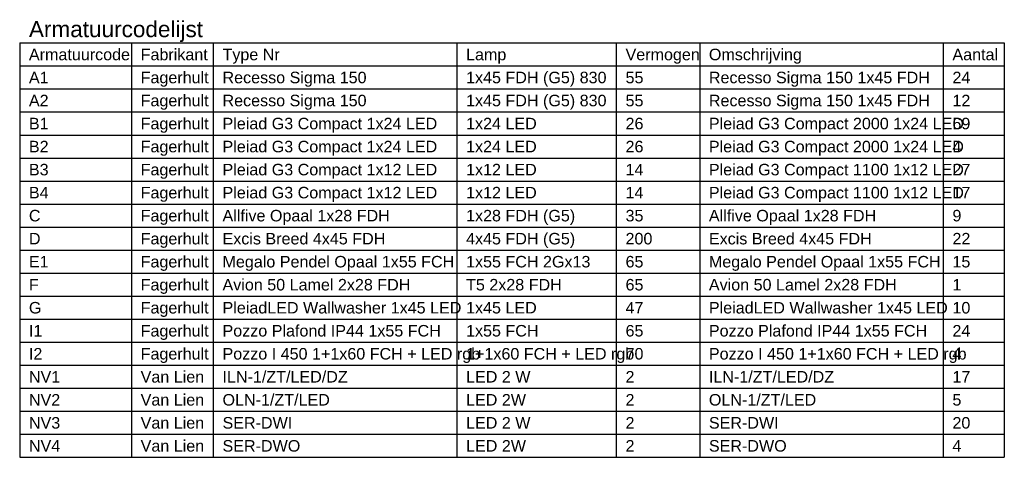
# Model space of a CAD drawing. Header units: millimetres. Extents: x -197899 to 120983, y -4228 to 45370.
# Tile 194 of 200: x 80282 to 90963, y 21211 to 25963. Entities that reach past the tile are written whole.
import ezdxf

# ---------------------------------------------------------------- set-up
doc = ezdxf.new("R2010")
doc.units = ezdxf.units.MM
doc.layers.add('BL$9----', color=1, linetype='Continuous')
doc.styles.get("Standard").update_dxf_attribs({"font": 'arial.ttf'})

# ---------------------------------------------------------------- blocks, each defined once
blk = doc.blocks.new('*U410')
at = {"layer": 'BL$9----', "color": 3}
for p, q in [((0, 0), (213.61, 0)), ((0, 0), (0, -90)), ((24.25, 0), (24.25, -90)), ((42, 0), (42, -90)), ((94.84, 0), (94.84, -90)), ((129.43, 0), (129.43, -90)), ((147.52, 0), (147.52, -90)), ((200.36, 0), (200.36, -90)), ((213.61, 0), (213.61, -90)), ((213.61, 0), (213.61, -90)), ((0, -5), (213.61, -5)), ((0, -10), (213.61, -10)), ((0, -15), (213.61, -15)), ((0, -20), (213.61, -20)), ((0, -25), (213.61, -25)), ((0, -30), (213.61, -30)), ((0, -35), (213.61, -35)), ((0, -40), (213.61, -40)), ((0, -45), (213.61, -45)), ((0, -50), (213.61, -50)), ((0, -55), (213.61, -55)), ((0, -60), (213.61, -60)), ((0, -65), (213.61, -65)), ((0, -70), (213.61, -70)), ((0, -75), (213.61, -75)), ((0, -80), (213.61, -80)), ((0, -85), (213.61, -85)), ((0, -90), (213.61, -90))]:
    blk.add_line(p, q, dxfattribs=at)
at = {"layer": 'BL$9----', "color": 2}
blk.add_attdef('TITLE', (2, 1.25), '', height=3.5, dxfattribs=at)
blk = doc.blocks.new('*U409')
at = {"layer": 'BL$9----', "color": 2}
for tag, p in [('dtocode_0', (2, 1.25)), ('dtocode_1', (2, 1.25)), ('dtocode_2', (2, 1.25)), ('dtocode_3', (2, 1.25)), ('dtocode_4', (2, 1.25)), ('dtomanufacturer_0', (26.25, 1.25)), ('dtomanufacturer_1', (26.25, 1.25)), ('dtomanufacturer_2', (26.25, 1.25)), ('dtomanufacturer_3', (26.25, 1.25)), ('dtomanufacturer_4', (26.25, 1.25)), ('dtotypenumber_0', (44, 1.25)), ('dtotypenumber_1', (44, 1.25)), ('dtotypenumber_2', (44, 1.25)), ('dtotypenumber_3', (44, 1.25)), ('dtotypenumber_4', (44, 1.25)), ('dtolamp_0', (96.84, 1.25)), ('dtolamp_1', (96.84, 1.25)), ('dtolamp_2', (96.84, 1.25)), ('dtolamp_3', (96.84, 1.25)), ('dtolamp_4', (96.84, 1.25)), ('dtopower_0', (131.43, 1.25)), ('dtopower_1', (131.43, 1.25)), ('dtopower_2', (131.43, 1.25)), ('dtopower_3', (131.43, 1.25)), ('dtopower_4', (131.43, 1.25)), ('dtodescr_0', (149.52, 1.25)), ('dtodescr_1', (149.52, 1.25)), ('dtodescr_2', (149.52, 1.25)), ('dtodescr_3', (149.52, 1.25)), ('dtodescr_4', (149.52, 1.25)), ('count_0', (202.36, 1.25)), ('count_2', (202.36, 1.25)), ('count_3', (202.36, 1.25)), ('count_1', (202.36, 1.25)), ('count_4', (202.36, 1.25))]:
    blk.add_attdef(tag, p, '', height=2.5, dxfattribs=at)

msp = doc.modelspace()

# ---------------------------------------------------------------- block references
at = {"layer": 'BL$9----', "xscale": 50, "yscale": 50, "zscale": 50}
msp.add_blockref('*U410', (80282, 25711), dxfattribs=at).add_auto_attribs({'TITLE': 'Armatuurcodelijst'})
at = {"layer": 'BL$9----'}
ref = msp.add_blockref('*U409', (80382, 25523), dxfattribs=dict(at, xscale=50, yscale=50, zscale=50))
ref.add_attrib('dtocode_0', 'Armatuurcode', (80382, 25523), dxfattribs={"color": 2, "height": 125})
ref.add_attrib('dtomanufacturer_0', 'Fabrikant', (81594, 25523), dxfattribs={"color": 2, "height": 125})
ref.add_attrib('dtotypenumber_0', 'Type Nr', (82482, 25523), dxfattribs={"color": 2, "height": 125})
ref.add_attrib('dtolamp_0', 'Lamp', (85124, 25523), dxfattribs={"color": 2, "height": 125})
ref.add_attrib('dtopower_0', 'Vermogen', (86854, 25523), dxfattribs={"color": 2, "height": 125})
ref.add_attrib('dtodescr_0', 'Omschrijving', (87758, 25523), dxfattribs={"color": 2, "height": 125})
ref.add_attrib('count_0', 'Aantal', (90400, 25523), dxfattribs={"color": 2, "height": 125})
ref = msp.add_blockref('*U409', (80382, 25273), dxfattribs=dict(at, xscale=50, yscale=50, zscale=50))
ref.add_attrib('dtocode_0', 'A1', (80382, 25273), dxfattribs={"color": 1, "height": 125})
ref.add_attrib('dtomanufacturer_0', 'Fagerhult', (81594, 25273), dxfattribs={"color": 1, "height": 125})
ref.add_attrib('dtotypenumber_0', 'Recesso Sigma 150', (82482, 25273), dxfattribs={"color": 1, "height": 125})
ref.add_attrib('dtolamp_0', '1x45 FDH (G5) 830', (85124, 25273), dxfattribs={"color": 1, "height": 125})
ref.add_attrib('dtopower_0', '55', (86854, 25273), dxfattribs={"color": 1, "height": 125})
ref.add_attrib('dtodescr_0', 'Recesso Sigma 150 1x45 FDH', (87758, 25273), dxfattribs={"color": 1, "height": 125})
ref.add_attrib('count_0', '24', (90400, 25273), dxfattribs={"color": 1, "height": 125})
ref = msp.add_blockref('*U409', (91063, 25023), dxfattribs=dict(at, xscale=50, yscale=50, zscale=50))
ref.add_attrib('dtocode_0', 'A2', (80382, 25023), dxfattribs={"color": 1, "height": 125})
ref.add_attrib('dtomanufacturer_0', 'Fagerhult', (81594, 25023), dxfattribs={"color": 1, "height": 125})
ref.add_attrib('dtotypenumber_0', 'Recesso Sigma 150', (82482, 25023), dxfattribs={"color": 1, "height": 125})
ref.add_attrib('dtolamp_0', '1x45 FDH (G5) 830', (85124, 25023), dxfattribs={"color": 1, "height": 125})
ref.add_attrib('dtopower_0', '55', (86854, 25023), dxfattribs={"color": 1, "height": 125})
ref.add_attrib('dtodescr_0', 'Recesso Sigma 150 1x45 FDH', (87758, 25023), dxfattribs={"color": 1, "height": 125})
ref.add_attrib('count_0', '12', (90400, 25023), dxfattribs={"color": 1, "height": 125})
ref = msp.add_blockref('*U409', (91063, 24773), dxfattribs=dict(at, xscale=50, yscale=50, zscale=50))
ref.add_attrib('dtocode_0', 'B1', (80382, 24773), dxfattribs={"color": 1, "height": 125})
ref.add_attrib('dtomanufacturer_0', 'Fagerhult', (81594, 24773), dxfattribs={"color": 1, "height": 125})
ref.add_attrib('dtotypenumber_0', 'Pleiad G3 Compact 1x24 LED', (82482, 24773), dxfattribs={"color": 1, "height": 125})
ref.add_attrib('dtolamp_0', '1x24 LED', (85124, 24773), dxfattribs={"color": 1, "height": 125})
ref.add_attrib('dtopower_0', '26', (86854, 24773), dxfattribs={"color": 1, "height": 125})
ref.add_attrib('dtodescr_0', 'Pleiad G3 Compact 2000 1x24 LED', (87758, 24773), dxfattribs={"color": 1, "height": 125})
ref.add_attrib('count_0', '69', (90400, 24773), dxfattribs={"color": 1, "height": 125})
ref = msp.add_blockref('*U409', (91063, 24523), dxfattribs=dict(at, xscale=50, yscale=50, zscale=50))
ref.add_attrib('dtocode_0', 'B2', (80382, 24523), dxfattribs={"color": 1, "height": 125})
ref.add_attrib('dtomanufacturer_0', 'Fagerhult', (81594, 24523), dxfattribs={"color": 1, "height": 125})
ref.add_attrib('dtotypenumber_0', 'Pleiad G3 Compact 1x24 LED', (82482, 24523), dxfattribs={"color": 1, "height": 125})
ref.add_attrib('dtolamp_0', '1x24 LED', (85124, 24523), dxfattribs={"color": 1, "height": 125})
ref.add_attrib('dtopower_0', '26', (86854, 24523), dxfattribs={"color": 1, "height": 125})
ref.add_attrib('dtodescr_0', 'Pleiad G3 Compact 2000 1x24 LED', (87758, 24523), dxfattribs={"color": 1, "height": 125})
ref.add_attrib('count_0', '4', (90400, 24523), dxfattribs={"color": 1, "height": 125})
ref = msp.add_blockref('*U409', (91063, 24273), dxfattribs=dict(at, xscale=50, yscale=50, zscale=50))
ref.add_attrib('dtocode_0', 'B3', (80382, 24273), dxfattribs={"color": 1, "height": 125})
ref.add_attrib('dtomanufacturer_0', 'Fagerhult', (81594, 24273), dxfattribs={"color": 1, "height": 125})
ref.add_attrib('dtotypenumber_0', 'Pleiad G3 Compact 1x12 LED', (82482, 24273), dxfattribs={"color": 1, "height": 125})
ref.add_attrib('dtolamp_0', '1x12 LED', (85124, 24273), dxfattribs={"color": 1, "height": 125})
ref.add_attrib('dtopower_0', '14', (86854, 24273), dxfattribs={"color": 1, "height": 125})
ref.add_attrib('dtodescr_0', 'Pleiad G3 Compact 1100 1x12 LED', (87758, 24273), dxfattribs={"color": 1, "height": 125})
ref.add_attrib('count_0', '27', (90400, 24273), dxfattribs={"color": 1, "height": 125})
ref = msp.add_blockref('*U409', (91063, 24023), dxfattribs=dict(at, xscale=50, yscale=50, zscale=50))
ref.add_attrib('dtocode_0', 'B4', (80382, 24023), dxfattribs={"color": 1, "height": 125})
ref.add_attrib('dtomanufacturer_0', 'Fagerhult', (81594, 24023), dxfattribs={"color": 1, "height": 125})
ref.add_attrib('dtotypenumber_0', 'Pleiad G3 Compact 1x12 LED', (82482, 24023), dxfattribs={"color": 1, "height": 125})
ref.add_attrib('dtolamp_0', '1x12 LED', (85124, 24023), dxfattribs={"color": 1, "height": 125})
ref.add_attrib('dtopower_0', '14', (86854, 24023), dxfattribs={"color": 1, "height": 125})
ref.add_attrib('dtodescr_0', 'Pleiad G3 Compact 1100 1x12 LED', (87758, 24023), dxfattribs={"color": 1, "height": 125})
ref.add_attrib('count_0', '17', (90400, 24023), dxfattribs={"color": 1, "height": 125})
ref = msp.add_blockref('*U409', (91063, 23773), dxfattribs=dict(at, xscale=50, yscale=50, zscale=50))
ref.add_attrib('dtocode_0', 'C', (80382, 23773), dxfattribs={"color": 1, "height": 125})
ref.add_attrib('dtomanufacturer_0', 'Fagerhult', (81594, 23773), dxfattribs={"color": 1, "height": 125})
ref.add_attrib('dtotypenumber_0', 'Allfive Opaal 1x28 FDH', (82482, 23773), dxfattribs={"color": 1, "height": 125})
ref.add_attrib('dtolamp_0', '1x28 FDH (G5)', (85124, 23773), dxfattribs={"color": 1, "height": 125})
ref.add_attrib('dtopower_0', '35', (86854, 23773), dxfattribs={"color": 1, "height": 125})
ref.add_attrib('dtodescr_0', 'Allfive Opaal 1x28 FDH', (87758, 23773), dxfattribs={"color": 1, "height": 125})
ref.add_attrib('count_0', '9', (90400, 23773), dxfattribs={"color": 1, "height": 125})
ref = msp.add_blockref('*U409', (91063, 23523), dxfattribs=dict(at, xscale=50, yscale=50, zscale=50))
ref.add_attrib('dtocode_0', 'D', (80382, 23523), dxfattribs={"color": 1, "height": 125})
ref.add_attrib('dtomanufacturer_0', 'Fagerhult', (81594, 23523), dxfattribs={"color": 1, "height": 125})
ref.add_attrib('dtotypenumber_0', 'Excis Breed 4x45 FDH', (82482, 23523), dxfattribs={"color": 1, "height": 125})
ref.add_attrib('dtolamp_0', '4x45 FDH (G5)', (85124, 23523), dxfattribs={"color": 1, "height": 125})
ref.add_attrib('dtopower_0', '200', (86854, 23523), dxfattribs={"color": 1, "height": 125})
ref.add_attrib('dtodescr_0', 'Excis Breed 4x45 FDH', (87758, 23523), dxfattribs={"color": 1, "height": 125})
ref.add_attrib('count_0', '22', (90400, 23523), dxfattribs={"color": 1, "height": 125})
ref = msp.add_blockref('*U409', (91063, 23273), dxfattribs=dict(at, xscale=50, yscale=50, zscale=50))
ref.add_attrib('dtocode_0', 'E1', (80382, 23273), dxfattribs={"color": 1, "height": 125})
ref.add_attrib('dtomanufacturer_0', 'Fagerhult', (81594, 23273), dxfattribs={"color": 1, "height": 125})
ref.add_attrib('dtotypenumber_0', 'Megalo Pendel Opaal 1x55 FCH', (82482, 23273), dxfattribs={"color": 1, "height": 125})
ref.add_attrib('dtolamp_0', '1x55 FCH 2Gx13', (85124, 23273), dxfattribs={"color": 1, "height": 125})
ref.add_attrib('dtopower_0', '65', (86854, 23273), dxfattribs={"color": 1, "height": 125})
ref.add_attrib('dtodescr_0', 'Megalo Pendel Opaal 1x55 FCH', (87758, 23273), dxfattribs={"color": 1, "height": 125})
ref.add_attrib('count_0', '15', (90400, 23273), dxfattribs={"color": 1, "height": 125})
ref = msp.add_blockref('*U409', (91063, 23023), dxfattribs=dict(at, xscale=50, yscale=50, zscale=50))
ref.add_attrib('dtocode_0', 'F', (80382, 23023), dxfattribs={"color": 1, "height": 125})
ref.add_attrib('dtomanufacturer_0', 'Fagerhult', (81594, 23023), dxfattribs={"color": 1, "height": 125})
ref.add_attrib('dtotypenumber_0', 'Avion 50 Lamel 2x28 FDH', (82482, 23023), dxfattribs={"color": 1, "height": 125})
ref.add_attrib('dtolamp_0', 'T5 2x28 FDH', (85124, 23023), dxfattribs={"color": 1, "height": 125})
ref.add_attrib('dtopower_0', '65', (86854, 23023), dxfattribs={"color": 1, "height": 125})
ref.add_attrib('dtodescr_0', 'Avion 50 Lamel 2x28 FDH', (87758, 23023), dxfattribs={"color": 1, "height": 125})
ref.add_attrib('count_0', '1', (90400, 23023), dxfattribs={"color": 1, "height": 125})
ref = msp.add_blockref('*U409', (91063, 22773), dxfattribs=dict(at, xscale=50, yscale=50, zscale=50))
ref.add_attrib('dtocode_0', 'G', (80382, 22773), dxfattribs={"color": 1, "height": 125})
ref.add_attrib('dtomanufacturer_0', 'Fagerhult', (81594, 22773), dxfattribs={"color": 1, "height": 125})
ref.add_attrib('dtotypenumber_0', 'PleiadLED Wallwasher 1x45 LED', (82482, 22773), dxfattribs={"color": 1, "height": 125})
ref.add_attrib('dtolamp_0', '1x45 LED', (85124, 22773), dxfattribs={"color": 1, "height": 125})
ref.add_attrib('dtopower_0', '47', (86854, 22773), dxfattribs={"color": 1, "height": 125})
ref.add_attrib('dtodescr_0', 'PleiadLED Wallwasher 1x45 LED', (87758, 22773), dxfattribs={"color": 1, "height": 125})
ref.add_attrib('count_0', '10', (90400, 22773), dxfattribs={"color": 1, "height": 125})
ref = msp.add_blockref('*U409', (91063, 22523), dxfattribs=dict(at, xscale=50, yscale=50, zscale=50))
ref.add_attrib('dtocode_0', 'I1', (80382, 22523), dxfattribs={"color": 1, "height": 125})
ref.add_attrib('dtomanufacturer_0', 'Fagerhult', (81594, 22523), dxfattribs={"color": 1, "height": 125})
ref.add_attrib('dtotypenumber_0', 'Pozzo Plafond IP44 1x55 FCH', (82482, 22523), dxfattribs={"color": 1, "height": 125})
ref.add_attrib('dtolamp_0', '1x55 FCH', (85124, 22523), dxfattribs={"color": 1, "height": 125})
ref.add_attrib('dtopower_0', '65', (86854, 22523), dxfattribs={"color": 1, "height": 125})
ref.add_attrib('dtodescr_0', 'Pozzo Plafond IP44 1x55 FCH', (87758, 22523), dxfattribs={"color": 1, "height": 125})
ref.add_attrib('count_0', '24', (90400, 22523), dxfattribs={"color": 1, "height": 125})
ref = msp.add_blockref('*U409', (91063, 22273), dxfattribs=dict(at, xscale=50, yscale=50, zscale=50))
ref.add_attrib('dtocode_0', 'I2', (80382, 22273), dxfattribs={"color": 1, "height": 125})
ref.add_attrib('dtomanufacturer_0', 'Fagerhult', (81594, 22273), dxfattribs={"color": 1, "height": 125})
ref.add_attrib('dtotypenumber_0', 'Pozzo I 450 1+1x60 FCH + LED rgb', (82482, 22273), dxfattribs={"color": 1, "height": 125})
ref.add_attrib('dtolamp_0', '1+1x60 FCH + LED rgb', (85124, 22273), dxfattribs={"color": 1, "height": 125})
ref.add_attrib('dtopower_0', '70', (86854, 22273), dxfattribs={"color": 1, "height": 125})
ref.add_attrib('dtodescr_0', 'Pozzo I 450 1+1x60 FCH + LED rgb', (87758, 22273), dxfattribs={"color": 1, "height": 125})
ref.add_attrib('count_0', '4', (90400, 22273), dxfattribs={"color": 1, "height": 125})
ref = msp.add_blockref('*U409', (91063, 22023), dxfattribs=dict(at, xscale=50, yscale=50, zscale=50))
ref.add_attrib('dtocode_0', 'NV1', (80382, 22023), dxfattribs={"color": 1, "height": 125})
ref.add_attrib('dtomanufacturer_0', 'Van Lien', (81594, 22023), dxfattribs={"color": 1, "height": 125})
ref.add_attrib('dtotypenumber_0', 'ILN-1/ZT/LED/DZ', (82482, 22023), dxfattribs={"color": 1, "height": 125})
ref.add_attrib('dtolamp_0', 'LED 2 W', (85124, 22023), dxfattribs={"color": 1, "height": 125})
ref.add_attrib('dtopower_0', '2', (86854, 22023), dxfattribs={"color": 1, "height": 125})
ref.add_attrib('dtodescr_0', 'ILN-1/ZT/LED/DZ', (87758, 22023), dxfattribs={"color": 1, "height": 125})
ref.add_attrib('count_0', '17', (90400, 22023), dxfattribs={"color": 1, "height": 125})
ref = msp.add_blockref('*U409', (91063, 21773), dxfattribs=dict(at, xscale=50, yscale=50, zscale=50))
ref.add_attrib('dtocode_0', 'NV2', (80382, 21773), dxfattribs={"color": 1, "height": 125})
ref.add_attrib('dtomanufacturer_0', 'Van Lien', (81594, 21773), dxfattribs={"color": 1, "height": 125})
ref.add_attrib('dtotypenumber_0', 'OLN-1/ZT/LED', (82482, 21773), dxfattribs={"color": 1, "height": 125})
ref.add_attrib('dtolamp_0', 'LED 2W', (85124, 21773), dxfattribs={"color": 1, "height": 125})
ref.add_attrib('dtopower_0', '2', (86854, 21773), dxfattribs={"color": 1, "height": 125})
ref.add_attrib('dtodescr_0', 'OLN-1/ZT/LED', (87758, 21773), dxfattribs={"color": 1, "height": 125})
ref.add_attrib('count_0', '5', (90400, 21773), dxfattribs={"color": 1, "height": 125})
ref = msp.add_blockref('*U409', (91063, 21523), dxfattribs=dict(at, xscale=50, yscale=50, zscale=50))
ref.add_attrib('dtocode_0', 'NV3', (80382, 21523), dxfattribs={"color": 1, "height": 125})
ref.add_attrib('dtomanufacturer_0', 'Van Lien', (81594, 21523), dxfattribs={"color": 1, "height": 125})
ref.add_attrib('dtotypenumber_0', 'SER-DWI', (82482, 21523), dxfattribs={"color": 1, "height": 125})
ref.add_attrib('dtolamp_0', 'LED 2 W', (85124, 21523), dxfattribs={"color": 1, "height": 125})
ref.add_attrib('dtopower_0', '2', (86854, 21523), dxfattribs={"color": 1, "height": 125})
ref.add_attrib('dtodescr_0', 'SER-DWI', (87758, 21523), dxfattribs={"color": 1, "height": 125})
ref.add_attrib('count_0', '20', (90400, 21523), dxfattribs={"color": 1, "height": 125})
ref = msp.add_blockref('*U409', (91063, 21273), dxfattribs=dict(at, xscale=50, yscale=50, zscale=50))
ref.add_attrib('dtocode_0', 'NV4', (80382, 21273), dxfattribs={"color": 1, "height": 125})
ref.add_attrib('dtomanufacturer_0', 'Van Lien', (81594, 21273), dxfattribs={"color": 1, "height": 125})
ref.add_attrib('dtotypenumber_0', 'SER-DWO', (82482, 21273), dxfattribs={"color": 1, "height": 125})
ref.add_attrib('dtolamp_0', 'LED 2W', (85124, 21273), dxfattribs={"color": 1, "height": 125})
ref.add_attrib('dtopower_0', '2', (86854, 21273), dxfattribs={"color": 1, "height": 125})
ref.add_attrib('dtodescr_0', 'SER-DWO', (87758, 21273), dxfattribs={"color": 1, "height": 125})
ref.add_attrib('count_0', '4', (90400, 21273), dxfattribs={"color": 1, "height": 125})

doc.saveas('drawing.dxf')
